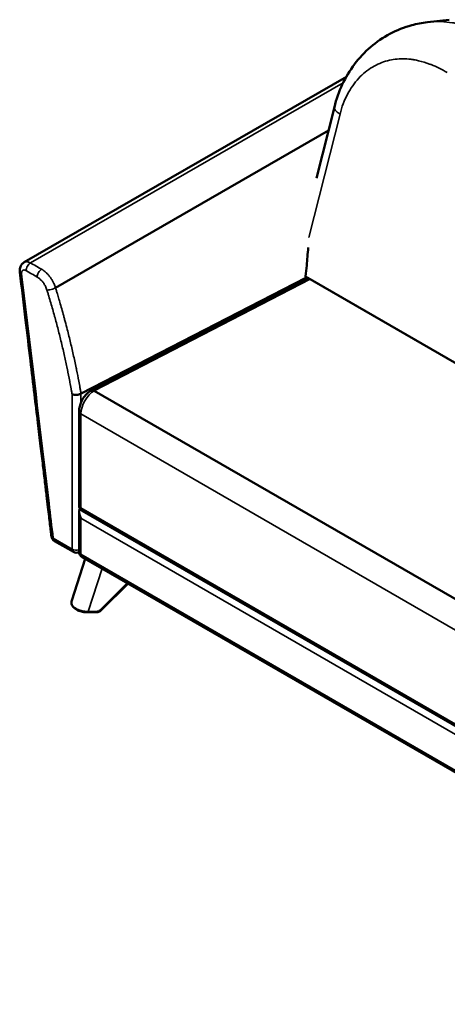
# Model space of a CAD drawing. Header units: millimetres. Extents: x 1963 to 6379, y 615 to 3469.
# Tile 5 of 6: x 4414 to 5093, y 1904 to 3468. Entities that reach past the tile are written whole.
import ezdxf

# ---------------------------------------------------------------- set-up
doc = ezdxf.new("R2010")
doc.units = ezdxf.units.MM
doc.layers.add('Visible (ANSI)', color=7, linetype='Continuous', lineweight=50)
doc.layers.add('Visible Narrow (ANSI)', color=7, linetype='Continuous', lineweight=35)

msp = doc.modelspace()

# ---------------------------------------------------------------- linework, layer by layer
at = {"layer": 'Visible (ANSI)'}
for p, q in [((5095.867, 3467.679), (5061.399, 3463.669)), ((4932.793, 3377.178), (4421.051, 3082.434)), ((4913.641, 3328.895), (4885.228, 3215.934)), ((4904.24, 3291.519), (4470.727, 3041.823)), ((4511.232, 2873.843), (4868.24, 3057.843)), ((4527.455, 2878.865), (4870.451, 3056.138)), ((4867.955, 3059.816), (6008.154, 2401.522)), ((4868.24, 3054.995), (4868.24, 3057.843)), ((4875.311, 3055.569), (6008.154, 2401.522)), ((4532.364, 2878.322), (5757.269, 2171.123)), ((4508.222, 2696.332), (4508.222, 2845.662)), ((4508.222, 2622.847), (4508.222, 2685.775)), ((4513.222, 2687.671), (5743.588, 1977.319)), ((4469.134, 2639.632), (4499.08, 2622.343)), ((4513.222, 2614.187), (5743.588, 1903.835)), ((4496.511, 2545.297), (4518.095, 2611.374)), ((4543.396, 2529.619), (4585.915, 2572.217)), ((4496.51, 2545.297), (4496.51, 2545.297)), ((4522.316, 2526.41), (4535.918, 2526.592))]:
    msp.add_line(p, q, dxfattribs=at)
for centre, start, end in [((4518.222, 2696.332), 180, 240), ((4474.134, 2648.292), 186.808272, 240), ((4504.08, 2631.003), 240, 294.740653), ((4518.222, 2622.847), 180, 240)]:
    msp.add_arc(centre, 10, start, end, dxfattribs=at)
for centre, major_axis, ratio, start_param, end_param in [((4875.311, 3047.393), (4.993, -8.672), 0.57734918, 2.35756589, 3.11537685), ((4518.222, 2680.002), (7.071, -12.247), 0.57735027, 3.36746274, 4.71238898)]:
    msp.add_ellipse(centre, major_axis=major_axis, ratio=ratio, start_param=start_param, end_param=end_param, dxfattribs=at)
for points, knots in [([(4913.641, 3328.895), (4916.771, 3341.337), (4921.041, 3353.357), (4931.727, 3376.148), (4938.23, 3386.997), (4953.234, 3406.968), (4961.826, 3416.159), (4980.684, 3432.348), (4991.039, 3439.414), (5012.939, 3451.02), (5024.583, 3455.622), (5044.681, 3461.084), (5052.988, 3462.689), (5061.372, 3463.665)], [0, 0, 0, 0, 4.05348388, 4.05348388, 8.17804382, 8.17804382, 12.34552735, 12.34552735, 16.51374435, 16.51374435, 20.65812963, 20.65812963, 23.45371962, 23.45371962, 23.45371962, 23.45371962]), ([(4867.955, 3059.816), (4869.336, 3072.869), (4870.216, 3082.424), (4871.383, 3096.004), (4871.786, 3100.975), (4872.165, 3105.947)], [-5.80383246, -5.80383246, -5.80383246, -5.80383246, -3.148944, -3.148944, -1.61117288, -1.61117288, -1.61117288, -1.61117288]), ([(4414.103, 3066.757), (4413.828, 3069.059), (4413.934, 3071.405), (4415.013, 3075.59), (4415.939, 3077.526), (4418.27, 3080.45), (4419.583, 3081.588), (4421.039, 3082.427)], [0, 0, 0, 0, 0.72653113, 0.72653113, 1.3872724, 1.3872724, 1.9218954, 1.9218954, 1.9218954, 1.9218954]), ([(4464.205, 2647.107), (4463.859, 2649.998), (4463.514, 2652.89), (4462.755, 2659.251), (4462.34, 2662.721), (4461.429, 2670.355), (4460.932, 2674.519), (4459.838, 2683.68), (4459.242, 2688.677), (4457.929, 2699.669), (4457.213, 2705.665), (4455.639, 2718.857), (4454.779, 2726.052), (4452.89, 2741.882), (4451.859, 2750.516), (4449.591, 2769.511), (4448.354, 2779.873), (4445.632, 2802.667), (4444.148, 2815.101), (4440.882, 2842.454), (4439.101, 2857.374), (4435.182, 2890.199), (4433.045, 2908.103), (4428.342, 2947.492), (4425.777, 2968.977), (4420.176, 3015.894), (4417.139, 3041.325), (4414.103, 3066.757)], [0, 0, 0, 0, 1, 1, 2.2, 2.2, 3.64, 3.64, 5.368, 5.368, 7.4416, 7.4416, 9.92992, 9.92992, 12.915904, 12.915904, 16.4990848, 16.4990848, 20.79890176, 20.79890176, 25.95868211, 25.95868211, 32.15041853, 32.15041853, 39.58050224, 39.58050224, 48.37539931, 48.37539931, 48.37539931, 48.37539931]), ([(4868.24, 3057.843), (4868.193, 3058.172), (4868.145, 3058.5), (4868.05, 3059.158), (4868.003, 3059.487), (4867.955, 3059.816)], [-0.225159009, -0.225159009, -0.225159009, -0.225159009, -0.11258002, -0.11258002, -0.000001, -0.000001, -0.000001, -0.000001]), ([(4527.304, 2878.783), (4525.045, 2877.471), (4522.967, 2875.862), (4519.146, 2872.212), (4517.406, 2870.169), (4514.31, 2865.775), (4512.956, 2863.425), (4510.707, 2858.544), (4509.812, 2856.015), (4508.571, 2850.88), (4508.222, 2848.275), (4508.222, 2845.662)], [0.00277042, 0.00277042, 0.00277042, 0.00277042, 0.3163756, 0.3163756, 0.62998078, 0.62998078, 0.94358597, 0.94358597, 1.25719115, 1.25719115, 1.57079633, 1.57079633, 1.57079633, 1.57079633]), ([(4532.364, 2878.322), (4531.444, 2878.854), (4530.527, 2879.17), (4528.806, 2879.336), (4528.018, 2879.184), (4527.332, 2878.799), (4527.318, 2878.791), (4527.304, 2878.783)], [1.572102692, 1.572102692, 1.572102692, 1.572102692, 1.96262963, 1.96262963, 2.35321927, 2.35321927, 2.361406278, 2.361406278, 2.361406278, 2.361406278]), ([(4497.009, 2872.911), (4497.012, 2872.91), (4497.016, 2872.908), (4497.963, 2872.482), (4499.085, 2872.17), (4501.51, 2871.816), (4502.783, 2871.768), (4505.355, 2871.928), (4506.63, 2872.134), (4508.464, 2872.631), (4509.075, 2872.836), (4510.188, 2873.289), (4510.692, 2873.534), (4511.151, 2873.799)], [-0.00149716, -0.00149716, -0.00149716, -0.00149716, 0, 0, 0.40195753, 0.40195753, 0.78906358, 0.78906358, 1.17592667, 1.17592667, 1.38313488, 1.38313488, 1.57812317, 1.57812317, 1.57812317, 1.57812317]), ([(4511.232, 2873.844), (4511.219, 2873.837), (4511.205, 2873.829), (4511.178, 2873.815), (4511.165, 2873.807), (4511.151, 2873.799)], [-0.0115132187, -0.0115132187, -0.0115132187, -0.0115132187, -0.0057561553, -0.0057561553, -0.0000028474, -0.0000028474, -0.0000028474, -0.0000028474]), ([(4522.316, 2526.41), (4519.462, 2526.372), (4516.56, 2526.619), (4511.096, 2527.657), (4508.464, 2528.464), (4503.841, 2530.56), (4501.784, 2531.873), (4498.552, 2534.897), (4497.311, 2536.656), (4496.257, 2539.562), (4496.044, 2540.623), (4496.001, 2541.685)], [0, 0, 0, 0, 0.85656981, 0.85656981, 1.71754144, 1.71754144, 2.57399609, 2.57399609, 3.41475503, 3.41475503, 3.8641744, 3.8641744, 3.8641744, 3.8641744]), ([(4535.918, 2526.592), (4536.472, 2526.599), (4537.026, 2526.646), (4538.121, 2526.82), (4538.661, 2526.946), (4539.716, 2527.277), (4540.23, 2527.481), (4541.218, 2527.965), (4541.693, 2528.245), (4542.588, 2528.879), (4543.009, 2529.232), (4543.396, 2529.619)], [3.141592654, 3.141592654, 3.141592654, 3.141592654, 3.317650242, 3.317650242, 3.493707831, 3.493707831, 3.66976542, 3.66976542, 3.845823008, 3.845823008, 4.021880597, 4.021880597, 4.021880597, 4.021880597])]:
    msp.add_open_spline(points, degree=3, knots=knots, dxfattribs=at)
for points in [[(5061.371, 3463.665), (5061.378, 3463.666), (5061.384, 3463.667), (5061.39, 3463.667)], [(4421.039, 3082.427), (4421.039, 3082.427), (4421.039, 3082.427), (4421.039, 3082.427)], [(4496.001, 2541.685), (4495.953, 2542.9), (4496.129, 2544.129), (4496.51, 2545.297)]]:
    msp.add_open_spline(points, degree=3, dxfattribs=at)
at = {"layer": 'Visible Narrow (ANSI)'}
for p, q in [((4927.698, 3367.493), (4431.036, 3081.434)), ((4922.65, 3317.861), (4873.281, 3121.589)), ((4875.311, 3055.569), (4532.364, 2878.322)), ((4497.009, 2626.92), (4497.009, 2872.911)), ((4511.151, 2873.799), (4511.151, 2859.429)), ((4511.151, 2841.58), (4511.151, 2692.249)), ((5741.517, 2131.228), (4511.151, 2841.58)), ((4511.151, 2692.249), (5741.517, 1981.897)), ((4511.151, 2675.919), (4511.151, 2618.764)), ((5741.517, 1965.567), (4511.151, 2675.919)), ((4467.063, 2644.21), (4497.009, 2626.92)), ((4511.151, 2618.764), (5741.517, 1908.412)), ((4544.673, 2596.029), (4522.346, 2527.679)), ((4541.342, 2530.007), (4584.367, 2573.111)), ((4522.346, 2527.679), (4535.947, 2527.86))]:
    msp.add_line(p, q, dxfattribs=at)
for centre, major_axis, ratio, start_param, end_param in [((4942.735, 3321.577), (-29.094, 7.318), 0.36090797, 0, 0.90323197), ((4431.027, 3073.264), (-5, -8.66), 0.57735027, 3.92580299, 5.49778714), ((4424.032, 3067.942), (-9.929, -1.185), 0.48656016, 0, 0.72195166), ((4448.705, 3063.058), (-5, -8.66), 0.57734823, 3.92580424, 5.49778891), ((4464.236, 3042.319), (9.556, 2.948), 0.30009374, 3.79166822, 5.36292499), ((4532.364, 2853.827), (-15, -25.981), 0.57735027, 3.92699082, 5.49778714), ((4518.222, 2845.662), (-10, 0), 0.57735027, 0, 0.78539816), ((4518.222, 2696.332), (-10, 0), 0.57735027, 0, 0.78539816), ((4518.222, 2696.332), (-5, -8.66), 0.57735027, 5.49778714, 6.28318531), ((4474.134, 2648.292), (-9.929, -1.185), 0.48656045, 0, 0.72195183), ((4474.134, 2648.292), (-5, -8.66), 0.57735027, 5.49778714, 6.28318531), ((4504.08, 2631.003), (10, 0), 0.57735027, 3.92699082, 5.13946757), ((4504.08, 2631.003), (-5, -8.66), 0.57735027, 5.49778714, 6.28318531), ((4518.222, 2622.847), (-10, 0), 0.57735027, 0, 0.78539816), ((4518.222, 2622.847), (-5, -8.66), 0.57735027, 5.49778714, 6.28318531), ((4498.999, 2541.805), (-2.998, -0.12), 0.81627919, 5.98876526, 6.28318565), ((4522.277, 2529.41), (0.04, -3), 0.01884023, 0, 0.95519108), ((4535.878, 2529.591), (0.04, -3), 0.01884023, 0, 0.95519108), ((4535.947, 2533.575), (6.994, 0.28), 0.81627919, 4.67976833, 5.56005627), ((4541.273, 2531.738), (2.123, -2.119), 0.43309231, 5.15034855, 6.28318531)]:
    msp.add_ellipse(centre, major_axis=major_axis, ratio=ratio, start_param=start_param, end_param=end_param, dxfattribs=at)
for points, knots in [([(5061.39, 3463.667), (5063.35, 3463.895), (5065.261, 3464.077), (5067.121, 3464.22), (5070.035, 3464.443), (5072.824, 3464.569), (5075.485, 3464.62), (5076.816, 3464.646), (5078.115, 3464.652), (5079.381, 3464.642), (5080.014, 3464.637), (5080.639, 3464.628), (5081.256, 3464.615), (5081.564, 3464.609), (5081.87, 3464.601), (5082.175, 3464.593), (5082.327, 3464.589), (5082.478, 3464.584), (5082.63, 3464.58), (5082.705, 3464.577), (5082.781, 3464.575), (5082.856, 3464.573), (5082.927, 3464.57), (5082.997, 3464.568), (5083.067, 3464.566), (5083.072, 3464.566), (5083.075, 3464.566), (5083.081, 3464.565), (5089.371, 3464.354), (5095.377, 3463.736), (5101.074, 3462.814), (5103.922, 3462.353), (5106.693, 3461.815), (5109.384, 3461.214), (5110.73, 3460.913), (5112.056, 3460.595), (5113.362, 3460.264), (5114.015, 3460.098), (5114.663, 3459.928), (5115.305, 3459.755), (5115.627, 3459.668), (5115.947, 3459.581), (5116.266, 3459.493), (5116.425, 3459.449), (5116.585, 3459.404), (5116.743, 3459.36), (5116.823, 3459.337), (5116.902, 3459.315), (5116.981, 3459.293), (5117.051, 3459.273), (5117.12, 3459.253), (5117.189, 3459.234), (5117.199, 3459.231), (5117.208, 3459.229), (5117.219, 3459.225), (5123.063, 3457.563), (5128.643, 3455.569), (5133.943, 3453.309), (5139.244, 3451.049), (5144.263, 3448.523), (5148.993, 3445.792)], [0.667543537, 0.667543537, 0.667543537, 0.667543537, 0.6875, 0.6875, 0.6875, 0.71875, 0.71875, 0.71875, 0.734375, 0.734375, 0.734375, 0.7421875, 0.7421875, 0.7421875, 0.74609375, 0.74609375, 0.74609375, 0.748046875, 0.748046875, 0.748046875, 0.749023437, 0.749023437, 0.749023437, 0.749938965, 0.749938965, 0.749938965, 0.75, 0.75, 0.75, 0.8125, 0.8125, 0.8125, 0.84375, 0.84375, 0.84375, 0.859375, 0.859375, 0.859375, 0.8671875, 0.8671875, 0.8671875, 0.87109375, 0.87109375, 0.87109375, 0.873046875, 0.873046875, 0.873046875, 0.874023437, 0.874023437, 0.874023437, 0.87487793, 0.87487793, 0.87487793, 0.875, 0.875, 0.875, 0.9375, 0.9375, 0.9375, 1, 1, 1, 1]), ([(5093.091, 3383.78), (5084.294, 3388.86), (5075.77, 3393.027), (5067.521, 3396.283), (5067.507, 3396.288), (5067.49, 3396.295), (5067.474, 3396.301), (5067.443, 3396.314), (5067.411, 3396.326), (5067.38, 3396.338), (5067.317, 3396.363), (5067.254, 3396.388), (5067.192, 3396.412), (5066.94, 3396.511), (5066.689, 3396.608), (5066.439, 3396.705), (5065.937, 3396.899), (5065.436, 3397.09), (5064.935, 3397.277), (5059.011, 3399.495), (5053.173, 3401.265), (5047.409, 3402.596), (5045.105, 3403.128), (5042.813, 3403.588), (5040.536, 3403.977), (5040.506, 3403.983), (5040.47, 3403.989), (5040.436, 3403.994), (5040.369, 3404.006), (5040.301, 3404.017), (5040.234, 3404.029), (5040.099, 3404.051), (5039.964, 3404.074), (5039.829, 3404.096), (5039.289, 3404.185), (5038.751, 3404.27), (5038.213, 3404.35), (5037.138, 3404.512), (5036.067, 3404.657), (5034.999, 3404.787), (5030.945, 3405.279), (5026.947, 3405.537), (5023.001, 3405.566), (5014.492, 3405.627), (5006.233, 3404.623), (4998.227, 3402.538), (4998.211, 3402.534), (4998.197, 3402.53), (4998.181, 3402.526), (4989.735, 3400.322), (4981.737, 3396.959), (4974.185, 3392.437), (4974.156, 3392.419), (4974.127, 3392.402), (4974.096, 3392.384), (4966.189, 3387.637), (4958.953, 3381.729), (4952.388, 3374.661), (4952.362, 3374.634), (4952.338, 3374.607), (4952.311, 3374.578), (4945.509, 3367.24), (4939.622, 3358.866), (4934.649, 3349.457), (4934.63, 3349.42), (4934.611, 3349.384), (4934.591, 3349.346), (4929.464, 3339.624), (4925.484, 3329.129), (4922.65, 3317.861)], [0, 0, 0, 0, 0.14282227, 0.14282227, 0.14282227, 0.14306641, 0.14306641, 0.14306641, 0.14355469, 0.14355469, 0.14355469, 0.14453125, 0.14453125, 0.14453125, 0.1484375, 0.1484375, 0.1484375, 0.15625, 0.15625, 0.15625, 0.24869338, 0.24869338, 0.24869338, 0.28564453, 0.28564453, 0.28564453, 0.28613281, 0.28613281, 0.28613281, 0.28710937, 0.28710937, 0.28710937, 0.2890625, 0.2890625, 0.2890625, 0.296875, 0.296875, 0.296875, 0.3125, 0.3125, 0.3125, 0.37182731, 0.37182731, 0.37182731, 0.49975586, 0.49975586, 0.49975586, 0.5, 0.5, 0.5, 0.62451172, 0.62451172, 0.62451172, 0.625, 0.625, 0.625, 0.74951172, 0.74951172, 0.74951172, 0.75, 0.75, 0.75, 0.87451172, 0.87451172, 0.87451172, 0.875, 0.875, 0.875, 1, 1, 1, 1]), ([(4421.039, 3082.427), (4421.147, 3082.489), (4421.258, 3082.549), (4421.371, 3082.606), (4421.554, 3082.698), (4421.744, 3082.783), (4421.941, 3082.86), (4422.069, 3082.91), (4422.199, 3082.957), (4422.332, 3083), (4422.401, 3083.022), (4422.47, 3083.044), (4422.541, 3083.064), (4423.252, 3083.27), (4424.04, 3083.377), (4424.888, 3083.359), (4424.972, 3083.358), (4425.056, 3083.355), (4425.141, 3083.351), (4425.37, 3083.34), (4425.603, 3083.32), (4425.84, 3083.292), (4426.075, 3083.263), (4426.316, 3083.225), (4426.559, 3083.179), (4426.987, 3083.097), (4427.423, 3082.987), (4427.866, 3082.849), (4427.918, 3082.832), (4427.971, 3082.816), (4428.024, 3082.798), (4429.013, 3082.476), (4430.03, 3082.015), (4431.036, 3081.434)], [0.548848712, 0.548848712, 0.548848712, 0.548848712, 0.569686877, 0.569686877, 0.569686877, 0.603289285, 0.603289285, 0.603289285, 0.625, 0.625, 0.625, 0.636244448, 0.636244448, 0.636244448, 0.75, 0.75, 0.75, 0.76119733, 0.76119733, 0.76119733, 0.79154915, 0.79154915, 0.79154915, 0.821717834, 0.821717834, 0.821717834, 0.875, 0.875, 0.875, 0.881334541, 0.881334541, 0.881334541, 1, 1, 1, 1]), ([(4423.956, 3069.182), (4423.445, 3069.477), (4422.943, 3069.704), (4422.45, 3069.864), (4422.204, 3069.944), (4421.96, 3070.008), (4421.718, 3070.054), (4421.597, 3070.078), (4421.477, 3070.097), (4421.359, 3070.111), (4421.24, 3070.125), (4421.124, 3070.135), (4421.009, 3070.141), (4420.55, 3070.163), (4420.116, 3070.115), (4419.71, 3069.997), (4419.608, 3069.968), (4419.508, 3069.934), (4419.41, 3069.896), (4419.313, 3069.857), (4419.218, 3069.815), (4419.125, 3069.768), (4418.941, 3069.676), (4418.766, 3069.566), (4418.601, 3069.441), (4418.437, 3069.316), (4418.282, 3069.174), (4418.138, 3069.016), (4417.994, 3068.858), (4417.859, 3068.683), (4417.739, 3068.496), (4417.497, 3068.12), (4417.306, 3067.693), (4417.165, 3067.212), (4417.094, 3066.972), (4417.036, 3066.716), (4416.992, 3066.453), (4416.948, 3066.19), (4416.918, 3065.919), (4416.901, 3065.639), (4416.867, 3065.079), (4416.887, 3064.487), (4416.961, 3063.86)], [0, 0, 0, 0, 0.0021379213, 0.0021379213, 0.0021379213, 0.003206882, 0.003206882, 0.003206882, 0.0037413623, 0.0037413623, 0.0037413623, 0.0042758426, 0.0042758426, 0.0042758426, 0.0064137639, 0.0064137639, 0.0064137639, 0.0069482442, 0.0069482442, 0.0069482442, 0.0074827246, 0.0074827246, 0.0074827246, 0.0085516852, 0.0085516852, 0.0085516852, 0.0096206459, 0.0096206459, 0.0096206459, 0.0106896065, 0.0106896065, 0.0106896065, 0.0128275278, 0.0128275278, 0.0128275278, 0.0138964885, 0.0138964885, 0.0138964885, 0.0149654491, 0.0149654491, 0.0149654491, 0.0171033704, 0.0171033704, 0.0171033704, 0.0171033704]), ([(4448.713, 3071.228), (4449.855, 3070.569), (4451.019, 3069.803), (4452.209, 3068.914), (4453.084, 3068.26), (4453.963, 3067.546), (4454.845, 3066.768), (4455.1, 3066.543), (4455.354, 3066.314), (4455.609, 3066.079), (4456.697, 3065.073), (4457.778, 3063.977), (4458.85, 3062.781), (4459.372, 3062.198), (4459.894, 3061.59), (4460.408, 3060.962), (4460.912, 3060.345), (4461.409, 3059.711), (4461.899, 3059.055), (4462.85, 3057.784), (4463.77, 3056.441), (4464.648, 3055.033), (4465.078, 3054.343), (4465.498, 3053.638), (4465.907, 3052.917), (4466.311, 3052.204), (4466.704, 3051.476), (4467.083, 3050.736), (4467.723, 3049.486), (4468.322, 3048.206), (4468.875, 3046.896), (4468.956, 3046.703), (4469.036, 3046.51), (4469.116, 3046.316), (4469.718, 3044.844), (4470.259, 3043.341), (4470.727, 3041.823)], [0, 0, 0, 0, 0.14402306, 0.14402306, 0.14402306, 0.25, 0.25, 0.25, 0.28056038, 0.28056038, 0.28056038, 0.41132285, 0.41132285, 0.41132285, 0.47491616, 0.47491616, 0.47491616, 0.53734944, 0.53734944, 0.53734944, 0.6583031, 0.6583031, 0.6583031, 0.71750341, 0.71750341, 0.71750341, 0.77609045, 0.77609045, 0.77609045, 0.875, 0.875, 0.875, 0.88954656, 0.88954656, 0.88954656, 1, 1, 1, 1]), ([(4416.961, 3063.86), (4417.652, 3058.076), (4418.342, 3052.293), (4421.795, 3023.377), (4424.556, 3000.244), (4438.366, 2884.579), (4449.413, 2792.047), (4462.661, 2681.08), (4464.862, 2662.645), (4467.063, 2644.21)], [0, 0, 0, 0, 0.02, 0.02, 0.1, 0.1, 0.42, 0.42, 0.483753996, 0.483753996, 0.483753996, 0.483753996]), ([(4457.165, 3038.237), (4456.836, 3039.302), (4456.456, 3040.358), (4456.027, 3041.406), (4455.599, 3042.454), (4455.121, 3043.493), (4454.593, 3044.523), (4454.329, 3045.038), (4454.051, 3045.553), (4453.764, 3046.059), (4453.477, 3046.566), (4453.181, 3047.063), (4452.875, 3047.553), (4452.265, 3048.532), (4451.618, 3049.478), (4450.936, 3050.39), (4450.594, 3050.846), (4450.244, 3051.294), (4449.884, 3051.733), (4449.525, 3052.173), (4449.156, 3052.603), (4448.784, 3053.018), (4448.041, 3053.847), (4447.278, 3054.623), (4446.498, 3055.344), (4445.717, 3056.065), (4444.917, 3056.732), (4444.1, 3057.343), (4443.282, 3057.954), (4442.46, 3058.499), (4441.634, 3058.976)], [0.0000000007, 0.0000000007, 0.0000000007, 0.0000000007, 0.0034562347, 0.0034562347, 0.0034562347, 0.0069124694, 0.0069124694, 0.0069124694, 0.0086405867, 0.0086405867, 0.0086405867, 0.0103687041, 0.0103687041, 0.0103687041, 0.0138249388, 0.0138249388, 0.0138249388, 0.0155530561, 0.0155530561, 0.0155530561, 0.0172811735, 0.0172811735, 0.0172811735, 0.0207374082, 0.0207374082, 0.0207374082, 0.0241936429, 0.0241936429, 0.0241936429, 0.0276498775, 0.0276498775, 0.0276498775, 0.0276498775]), ([(4497.009, 2872.911), (4496.972, 2873.125), (4496.935, 2873.34), (4496.898, 2873.554), (4496.749, 2874.416), (4496.6, 2875.278), (4496.449, 2876.14), (4496.147, 2877.864), (4495.842, 2879.59), (4495.532, 2881.317), (4494.912, 2884.771), (4494.276, 2888.23), (4493.625, 2891.693), (4493.525, 2892.221), (4493.425, 2892.749), (4493.325, 2893.277), (4492.112, 2899.678), (4490.843, 2906.094), (4489.519, 2912.525), (4489.435, 2912.932), (4489.351, 2913.339), (4489.267, 2913.747), (4487.911, 2920.303), (4486.497, 2926.874), (4485.026, 2933.461), (4483.464, 2940.458), (4481.838, 2947.468), (4480.148, 2954.49), (4480.109, 2954.652), (4480.07, 2954.814), (4480.031, 2954.975), (4478.378, 2961.836), (4476.664, 2968.709), (4474.889, 2975.593), (4474.879, 2975.63), (4474.87, 2975.668), (4474.86, 2975.706), (4473.075, 2982.628), (4471.228, 2989.563), (4469.322, 2996.504), (4469.298, 2996.592), (4469.274, 2996.679), (4469.25, 2996.767), (4467.308, 3003.833), (4465.304, 3010.907), (4463.237, 3017.989), (4462.204, 3021.529), (4461.156, 3025.072), (4460.091, 3028.616), (4459.559, 3030.388), (4459.023, 3032.161), (4458.483, 3033.934), (4458.213, 3034.821), (4457.942, 3035.707), (4457.67, 3036.594), (4457.534, 3037.037), (4457.398, 3037.481), (4457.261, 3037.924), (4457.229, 3038.028), (4457.197, 3038.133), (4457.165, 3038.237)], [0, 0, 0, 0, 0.000726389, 0.000726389, 0.000726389, 0.003645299, 0.003645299, 0.003645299, 0.009483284, 0.009483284, 0.009483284, 0.021159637, 0.021159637, 0.021159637, 0.022939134, 0.022939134, 0.022939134, 0.044512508, 0.044512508, 0.044512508, 0.045878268, 0.045878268, 0.045878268, 0.067865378, 0.067865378, 0.067865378, 0.091218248, 0.091218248, 0.091218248, 0.091756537, 0.091756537, 0.091756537, 0.114571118, 0.114571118, 0.114571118, 0.114695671, 0.114695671, 0.114695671, 0.137634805, 0.137634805, 0.137634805, 0.137923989, 0.137923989, 0.137923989, 0.16127689, 0.16127689, 0.16127689, 0.17295331, 0.17295331, 0.17295331, 0.178791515, 0.178791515, 0.178791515, 0.181710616, 0.181710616, 0.181710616, 0.183170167, 0.183170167, 0.183170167, 0.183513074, 0.183513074, 0.183513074, 0.183513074]), ([(4470.727, 3041.823), (4470.76, 3041.715), (4470.793, 3041.608), (4470.827, 3041.499), (4470.963, 3041.057), (4471.101, 3040.609), (4471.241, 3040.156), (4471.51, 3039.281), (4471.784, 3038.385), (4472.064, 3037.469), (4472.588, 3035.752), (4473.131, 3033.962), (4473.692, 3032.098), (4474.483, 3029.469), (4475.311, 3026.691), (4476.175, 3023.759), (4476.407, 3022.971), (4476.641, 3022.173), (4476.878, 3021.363), (4478.767, 3014.903), (4480.809, 3007.756), (4482.966, 2999.928), (4483.47, 2998.098), (4483.98, 2996.232), (4484.496, 2994.328), (4484.58, 2994.017), (4484.665, 2993.705), (4484.75, 2993.391), (4484.754, 2993.374), (4484.758, 2993.36), (4484.762, 2993.347), (4484.765, 2993.333), (4484.769, 2993.319), (4484.773, 2993.305), (4484.788, 2993.249), (4484.803, 2993.193), (4484.818, 2993.138), (4484.848, 2993.026), (4484.878, 2992.915), (4484.908, 2992.803), (4485.029, 2992.358), (4485.149, 2991.912), (4485.268, 2991.467), (4486.432, 2987.135), (4487.568, 2982.826), (4488.675, 2978.54), (4490.526, 2971.378), (4492.298, 2964.279), (4493.994, 2957.244), (4493.996, 2957.238), (4493.997, 2957.232), (4493.999, 2957.224), (4495.769, 2949.884), (4497.411, 2942.804), (4498.937, 2935.982), (4500.582, 2928.63), (4502.093, 2921.583), (4503.485, 2914.832), (4503.707, 2913.76), (4503.925, 2912.695), (4504.14, 2911.638), (4505.406, 2905.421), (4506.567, 2899.478), (4507.641, 2893.788), (4508.318, 2890.194), (4508.961, 2886.701), (4509.571, 2883.305), (4509.889, 2881.536), (4510.198, 2879.792), (4510.499, 2878.075), (4510.652, 2877.198), (4510.804, 2876.327), (4510.953, 2875.463), (4511.029, 2875.026), (4511.104, 2874.591), (4511.178, 2874.158), (4511.196, 2874.053), (4511.215, 2873.948), (4511.232, 2873.844)], [0, 0, 0, 0, 0.002578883, 0.002578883, 0.002578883, 0.013083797, 0.013083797, 0.013083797, 0.033365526, 0.033365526, 0.033365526, 0.071385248, 0.071385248, 0.071385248, 0.125, 0.125, 0.125, 0.139403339, 0.139403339, 0.139403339, 0.25438, 0.25438, 0.25438, 0.28125, 0.28125, 0.28125, 0.285644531, 0.285644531, 0.285644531, 0.285888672, 0.285888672, 0.285888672, 0.286132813, 0.286132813, 0.286132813, 0.287109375, 0.287109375, 0.287109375, 0.2890625, 0.2890625, 0.2890625, 0.296875, 0.296875, 0.296875, 0.372878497, 0.372878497, 0.372878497, 0.49987793, 0.49987793, 0.49987793, 0.5, 0.5, 0.5, 0.611168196, 0.611168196, 0.611168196, 0.730967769, 0.730967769, 0.730967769, 0.75, 0.75, 0.75, 0.861892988, 0.861892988, 0.861892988, 0.932559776, 0.932559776, 0.932559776, 0.969377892, 0.969377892, 0.969377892, 0.988184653, 0.988184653, 0.988184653, 0.997691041, 0.997691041, 0.997691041, 0.999999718, 0.999999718, 0.999999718, 0.999999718]), ([(4496.51, 2545.297), (4496.501, 2545.268), (4496.492, 2545.239), (4496.483, 2545.21), (4496.469, 2545.168), (4496.456, 2545.125), (4496.444, 2545.083), (4496.179, 2544.196), (4496.066, 2543.296), (4496.102, 2542.4)], [0.864941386, 0.864941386, 0.864941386, 0.864941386, 0.869032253, 0.869032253, 0.869032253, 0.875, 0.875, 0.875, 1, 1, 1, 1]), ([(4496.102, 2542.4), (4496.139, 2541.462), (4496.341, 2540.515), (4496.708, 2539.58), (4496.99, 2538.86), (4497.37, 2538.147), (4497.846, 2537.449), (4497.883, 2537.395), (4497.92, 2537.342), (4497.958, 2537.288), (4497.995, 2537.235), (4498.034, 2537.181), (4498.072, 2537.129), (4498.139, 2537.038), (4498.207, 2536.947), (4498.276, 2536.856), (4498.527, 2536.531), (4498.8, 2536.208), (4499.094, 2535.889), (4499.283, 2535.686), (4499.481, 2535.483), (4499.687, 2535.282), (4499.791, 2535.182), (4499.896, 2535.082), (4500.004, 2534.983), (4500.058, 2534.933), (4500.113, 2534.883), (4500.168, 2534.834), (4500.195, 2534.809), (4500.223, 2534.785), (4500.251, 2534.76), (4500.264, 2534.748), (4500.278, 2534.735), (4500.292, 2534.723), (4500.306, 2534.711), (4500.321, 2534.698), (4500.334, 2534.686), (4500.469, 2534.568), (4500.607, 2534.451), (4500.748, 2534.334), (4501.499, 2533.715), (4502.348, 2533.113), (4503.293, 2532.54)], [0, 0, 0, 0, 0.26500848, 0.26500848, 0.26500848, 0.46875, 0.46875, 0.46875, 0.484375, 0.484375, 0.484375, 0.5, 0.5, 0.5, 0.52724484, 0.52724484, 0.52724484, 0.625, 0.625, 0.625, 0.6875, 0.6875, 0.6875, 0.71875, 0.71875, 0.71875, 0.734375, 0.734375, 0.734375, 0.7421875, 0.7421875, 0.7421875, 0.74609375, 0.74609375, 0.74609375, 0.75, 0.75, 0.75, 0.78958141, 0.78958141, 0.78958141, 1, 1, 1, 1]), ([(4503.293, 2532.54), (4503.531, 2532.396), (4503.776, 2532.253), (4504.027, 2532.111), (4504.393, 2531.906), (4504.773, 2531.705), (4505.168, 2531.507), (4505.501, 2531.341), (4505.845, 2531.177), (4506.199, 2531.017), (4506.376, 2530.937), (4506.555, 2530.858), (4506.738, 2530.779), (4506.829, 2530.74), (4506.92, 2530.701), (4507.013, 2530.663), (4507.059, 2530.643), (4507.105, 2530.624), (4507.152, 2530.605), (4507.175, 2530.595), (4507.199, 2530.586), (4507.222, 2530.576), (4507.245, 2530.566), (4507.27, 2530.556), (4507.292, 2530.547), (4507.519, 2530.455), (4507.752, 2530.363), (4507.989, 2530.273), (4508.474, 2530.088), (4508.98, 2529.908), (4509.507, 2529.734), (4510.193, 2529.508), (4510.915, 2529.293), (4511.672, 2529.093), (4511.726, 2529.079), (4511.78, 2529.065), (4511.834, 2529.05), (4511.862, 2529.043), (4511.889, 2529.036), (4511.916, 2529.029), (4511.937, 2529.024), (4511.957, 2529.019), (4511.978, 2529.014), (4511.985, 2529.012), (4511.993, 2529.01), (4511.998, 2529.008), (4512.156, 2528.968), (4512.316, 2528.928), (4512.479, 2528.889), (4513.077, 2528.744), (4513.712, 2528.605), (4514.384, 2528.475), (4515.212, 2528.316), (4516.097, 2528.171), (4517.037, 2528.049), (4517.06, 2528.046), (4517.083, 2528.043), (4517.106, 2528.041), (4517.113, 2528.04), (4517.122, 2528.038), (4517.128, 2528.038), (4517.194, 2528.029), (4517.26, 2528.021), (4517.327, 2528.013), (4517.654, 2527.973), (4517.998, 2527.934), (4518.36, 2527.898), (4518.688, 2527.866), (4519.03, 2527.835), (4519.386, 2527.808), (4519.446, 2527.804), (4519.505, 2527.799), (4519.566, 2527.795), (4519.596, 2527.793), (4519.626, 2527.791), (4519.656, 2527.788), (4519.671, 2527.787), (4519.686, 2527.786), (4519.702, 2527.785), (4519.713, 2527.784), (4519.725, 2527.784), (4519.736, 2527.783), (4519.74, 2527.783), (4519.745, 2527.782), (4519.747, 2527.782), (4520.324, 2527.743), (4521.19, 2527.692), (4522.346, 2527.679)], [0, 0, 0, 0, 0.05099059, 0.05099059, 0.05099059, 0.125, 0.125, 0.125, 0.1875, 0.1875, 0.1875, 0.21875, 0.21875, 0.21875, 0.234375, 0.234375, 0.234375, 0.2421875, 0.2421875, 0.2421875, 0.24609375, 0.24609375, 0.24609375, 0.25, 0.25, 0.25, 0.29104205, 0.29104205, 0.29104205, 0.375, 0.375, 0.375, 0.484375, 0.484375, 0.484375, 0.4921875, 0.4921875, 0.4921875, 0.49609375, 0.49609375, 0.49609375, 0.49902344, 0.49902344, 0.49902344, 0.5, 0.5, 0.5, 0.52679901, 0.52679901, 0.52679901, 0.625, 0.625, 0.625, 0.74609375, 0.74609375, 0.74609375, 0.74902344, 0.74902344, 0.74902344, 0.75, 0.75, 0.75, 0.76064378, 0.76064378, 0.76064378, 0.8125, 0.8125, 0.8125, 0.859375, 0.859375, 0.859375, 0.8671875, 0.8671875, 0.8671875, 0.87109375, 0.87109375, 0.87109375, 0.87304688, 0.87304688, 0.87304688, 0.87451172, 0.87451172, 0.87451172, 0.875, 0.875, 0.875, 1, 1, 1, 1])]:
    msp.add_open_spline(points, degree=3, knots=knots, dxfattribs=at)
for points in [[(4431.036, 3081.434), (4436.928, 3078.032), (4442.823, 3074.629), (4448.713, 3071.228)], [(4441.634, 3058.976), (4435.741, 3062.378), (4429.849, 3065.78), (4423.956, 3069.182)]]:
    msp.add_open_spline(points, degree=3, dxfattribs=at)

doc.saveas('drawing.dxf')
